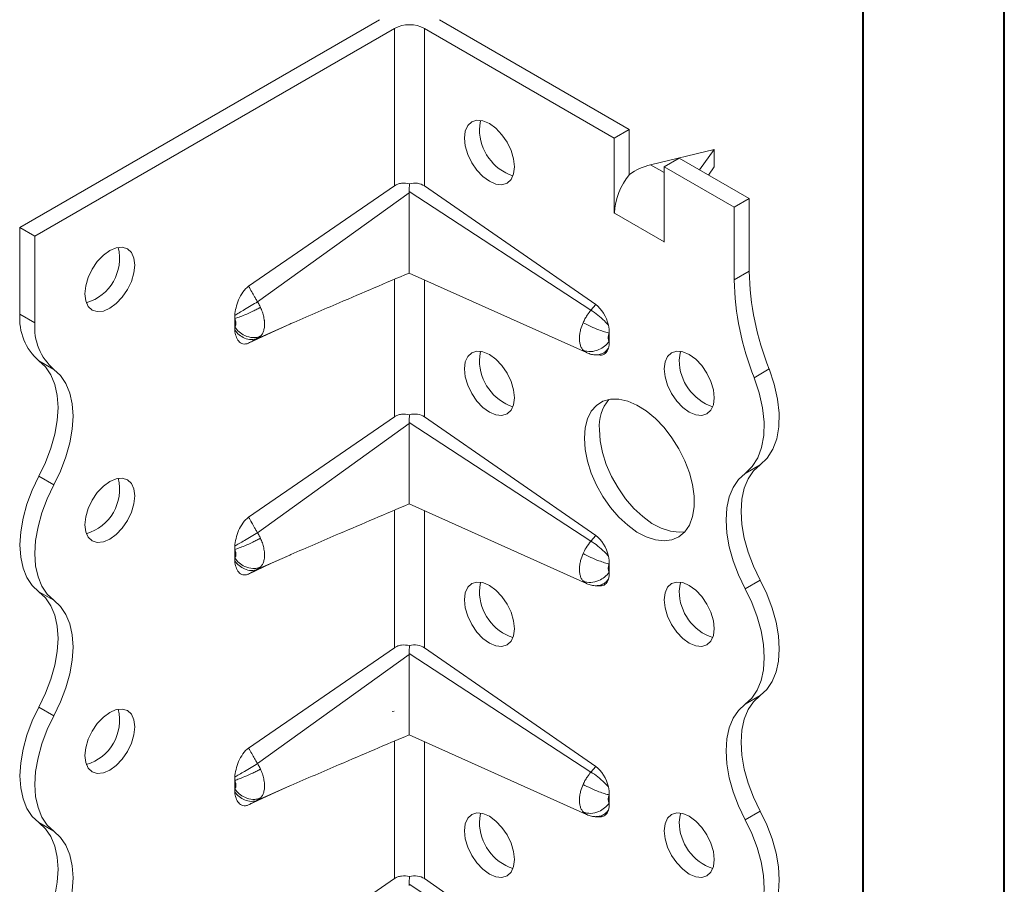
# Model space of a CAD drawing. Header units: millimetres. Extents: x 0 to 210, y 0 to 297.
# Tile 5 of 9: x 175 to 210, y 82 to 113. Entities that reach past the tile are written whole.
import ezdxf

# ---------------------------------------------------------------- set-up
doc = ezdxf.new("R2010")
doc.units = ezdxf.units.MM

msp = doc.modelspace()

# ---------------------------------------------------------------- linework, layer by layer
at = {"color": 7, "linetype": 'Continuous', "lineweight": 40}
for p, q in [((210.079, 0.215), (210.079, 297.215)), ((205.079, 5.215), (205.079, 292.215))]:
    msp.add_line(p, q, dxfattribs=at)
at = {"color": 7, "linetype": 'Continuous', "lineweight": 15}
for p, q in [((175.242, 105.593), (187.97, 112.941)), ((196.809, 109.063), (190.091, 112.941)), ((175.772, 105.287), (188.5, 112.635)), ((188.5, 107.065), (188.5, 112.635)), ((189.561, 112.635), (196.278, 108.757)), ((189.561, 112.635), (189.561, 107.062)), ((196.278, 108.757), (196.809, 109.063)), ((196.809, 109.063), (196.809, 107.464)), ((196.278, 106.099), (196.278, 108.757)), ((197.562, 107.811), (199.814, 108.349)), ((198.576, 108.043), (198.046, 107.736)), ((198.576, 108.043), (201.051, 106.614)), ((199.814, 108.349), (199.297, 107.627)), ((199.814, 107.736), (199.814, 108.349)), ((198.046, 107.532), (197.562, 107.811)), ((198.046, 107.736), (198.046, 105.079)), ((200.521, 106.308), (198.046, 107.736)), ((199.607, 107.448), (199.814, 107.736)), ((183.337, 103.515), (188.5, 107.065)), ((189.561, 107.062), (195.618, 102.866)), ((189.016, 106.822), (183.651, 102.964)), ((195.451, 102.667), (189.017, 106.862)), ((200.521, 106.308), (201.051, 106.614)), ((200.521, 103.746), (200.521, 106.308)), ((201.051, 106.614), (201.051, 104.052)), ((196.282, 106.101), (196.278, 106.099)), ((196.282, 106.097), (196.278, 106.099)), ((196.282, 106.097), (196.282, 106.101)), ((198.042, 105.085), (196.282, 106.101)), ((175.242, 105.593), (175.772, 105.287)), ((175.242, 102.531), (175.242, 105.593)), ((175.772, 105.287), (175.772, 102.225)), ((198.042, 105.085), (198.046, 105.187)), ((198.042, 105.081), (198.042, 105.085)), ((198.042, 105.081), (198.046, 105.083)), ((198.046, 105.079), (198.042, 105.081)), ((189.014, 103.983), (195.292, 101.167)), ((200.521, 103.746), (201.051, 104.052)), ((188.5, 98.899), (188.5, 103.763)), ((189.561, 103.737), (189.561, 98.897)), ((195.618, 102.866), (195.451, 102.667)), ((175.772, 102.225), (175.242, 102.531)), ((182.843, 102.075), (182.843, 102.374)), ((183.651, 101.673), (184.789, 102.174)), ((184.148, 101.883), (184.789, 102.174)), ((184.789, 102.174), (184.83, 102.192)), ((184.148, 101.883), (183.337, 101.505)), ((196.101, 101.86), (196.101, 101.569)), ((195.173, 101.258), (195.29, 101.17)), ((195.605, 101.088), (195.773, 101.081)), ((176.447, 100.574), (175.917, 100.88)), ((201.228, 100.282), (201.758, 100.589)), ((183.337, 95.349), (188.5, 98.899)), ((189.016, 98.657), (183.651, 94.798)), ((195.451, 94.502), (189.017, 98.697)), ((189.561, 98.897), (195.618, 94.701)), ((200.906, 96.899), (201.437, 97.205)), ((176.447, 96.491), (175.917, 96.797)), ((188.5, 90.734), (188.5, 95.598)), ((189.014, 95.817), (195.292, 93.001)), ((189.561, 95.572), (189.561, 90.731)), ((195.618, 94.701), (195.451, 94.502)), ((182.843, 93.909), (182.843, 94.209)), ((183.651, 93.508), (184.789, 94.008)), ((184.148, 93.718), (184.789, 94.008)), ((184.789, 94.008), (184.829, 94.026)), ((184.148, 93.718), (183.337, 93.339)), ((196.101, 93.695), (196.101, 93.403)), ((195.173, 93.092), (195.29, 93.004)), ((200.906, 92.816), (201.437, 93.123)), ((176.447, 92.408), (175.917, 92.714)), ((195.605, 92.922), (195.773, 92.916)), ((183.337, 87.184), (188.5, 90.734)), ((189.561, 90.731), (195.618, 86.535)), ((189.016, 90.492), (183.651, 86.633)), ((195.451, 86.336), (189.017, 90.531)), ((200.906, 88.734), (201.437, 89.04)), ((176.447, 88.326), (175.917, 88.632)), ((188.486, 88.486), (188.419, 88.476)), ((189.014, 87.652), (195.292, 84.836)), ((188.5, 82.569), (188.5, 87.432)), ((189.561, 87.407), (189.561, 82.566)), ((195.618, 86.535), (195.451, 86.336)), ((182.843, 85.744), (182.843, 86.043)), ((183.651, 85.343), (184.789, 85.843)), ((184.148, 85.552), (184.789, 85.843)), ((184.789, 85.843), (184.829, 85.861)), ((184.148, 85.552), (183.337, 85.174)), ((196.101, 85.529), (196.101, 85.238)), ((195.173, 84.927), (195.29, 84.839)), ((195.605, 84.757), (195.773, 84.75)), ((200.906, 84.651), (201.437, 84.957)), ((176.447, 84.243), (175.917, 84.549)), ((183.337, 79.019), (188.5, 82.569)), ((195.451, 78.171), (189.017, 82.366)), ((189.561, 82.566), (195.618, 78.37))]:
    msp.add_line(p, q, dxfattribs=at)
at = {"color": 7, "linetype": 'Continuous', "lineweight": 15, "flags": 128}
for points in [[(190.975, 108.756), (191.005, 109.003), (191.093, 109.198), (191.234, 109.329), (191.417, 109.385), (191.63, 109.364), (191.859, 109.267), (192.088, 109.1), (192.301, 108.875), (192.484, 108.607), (192.624, 108.315), (192.713, 108.018), (192.743, 107.736), (192.713, 107.489), (192.624, 107.294), (192.484, 107.164), (192.301, 107.107), (192.088, 107.128), (191.859, 107.226), (191.63, 107.392), (191.417, 107.617), (191.234, 107.885), (191.093, 108.178), (191.005, 108.475), (190.975, 108.756)], [(191.558, 109.38), (191.535, 109.309), (191.505, 109.063)], [(177.54, 103.246), (177.57, 103.527), (177.658, 103.824), (177.799, 104.117), (177.982, 104.385), (178.195, 104.61), (178.424, 104.777), (178.652, 104.874), (178.866, 104.895), (179.049, 104.839), (179.189, 104.708), (179.277, 104.513), (179.308, 104.266), (179.277, 103.985), (179.189, 103.688), (179.049, 103.395), (178.866, 103.127), (178.652, 102.902), (178.424, 102.735), (178.195, 102.638), (177.982, 102.617), (177.799, 102.673), (177.658, 102.804), (177.57, 102.999), (177.54, 103.246)], [(190.975, 100.591), (191.005, 100.838), (191.093, 101.033), (191.234, 101.163), (191.417, 101.22), (191.63, 101.199), (191.859, 101.101), (192.088, 100.935), (192.301, 100.71), (192.484, 100.442), (192.624, 100.149), (192.713, 99.852), (192.743, 99.571), (192.713, 99.324), (192.624, 99.129), (192.484, 98.998), (192.301, 98.942), (192.088, 98.963), (191.859, 99.06), (191.63, 99.227), (191.417, 99.452), (191.234, 99.72), (191.093, 100.012), (191.005, 100.31), (190.975, 100.591)], [(191.558, 101.214), (191.535, 101.144), (191.505, 100.897)], [(198.046, 100.592), (198.076, 100.839), (198.164, 101.034), (198.305, 101.164), (198.488, 101.221), (198.701, 101.199), (198.93, 101.102), (199.159, 100.935), (199.372, 100.71), (199.555, 100.442), (199.695, 100.15), (199.784, 99.853), (199.814, 99.571), (199.784, 99.324), (199.695, 99.129), (199.555, 98.999), (199.372, 98.942), (199.159, 98.964), (198.93, 99.061), (198.701, 99.228), (198.488, 99.453), (198.305, 99.721), (198.164, 100.013), (198.076, 100.31), (198.046, 100.592)], [(198.629, 101.215), (198.606, 101.145), (198.576, 100.898)], [(175.917, 96.797), (176.153, 97.287), (176.342, 97.786), (176.48, 98.282), (176.564, 98.767), (176.592, 99.228), (176.564, 99.657), (176.48, 100.045), (176.342, 100.382), (176.153, 100.662), (175.917, 100.88)], [(176.447, 100.574), (176.683, 100.356), (176.872, 100.076), (177.01, 99.739), (177.094, 99.351), (177.123, 98.922), (177.094, 98.461), (177.01, 97.976), (176.872, 97.479), (176.683, 96.981), (176.447, 96.491)], [(201.758, 100.589), (201.936, 100.053), (202.054, 99.527), (202.108, 99.021), (202.098, 98.548), (202.023, 98.121), (201.885, 97.748), (201.688, 97.441), (201.437, 97.205)], [(200.906, 96.899), (201.158, 97.135), (201.355, 97.442), (201.492, 97.814), (201.567, 98.242), (201.578, 98.714), (201.524, 99.22), (201.406, 99.747), (201.228, 100.282)], [(195.218, 98.142), (195.245, 98.505), (195.329, 98.826), (195.464, 99.094), (195.649, 99.303), (195.877, 99.447), (196.143, 99.52), (196.437, 99.521), (196.752, 99.451), (197.08, 99.31), (197.409, 99.104), (197.731, 98.838), (198.037, 98.519), (198.318, 98.157), (198.566, 97.763), (198.773, 97.347), (198.934, 96.921), (199.044, 96.499), (199.1, 96.091), (199.1, 95.71), (199.044, 95.367), (198.934, 95.071), (198.773, 94.832), (198.566, 94.655), (198.318, 94.546), (198.037, 94.509), (197.731, 94.544), (197.409, 94.649), (197.08, 94.823), (196.752, 95.061), (196.437, 95.354), (196.143, 95.696), (195.877, 96.075), (195.649, 96.482), (195.464, 96.904), (195.329, 97.33), (195.245, 97.746), (195.218, 98.142)], [(195.748, 98.448), (195.776, 98.052), (195.859, 97.636), (195.995, 97.21), (196.179, 96.788), (196.408, 96.381), (196.673, 96.002), (196.967, 95.66), (197.283, 95.367), (197.61, 95.13), (197.939, 94.956), (198.262, 94.85), (198.568, 94.815), (198.776, 94.835)], [(200.906, 92.816), (200.67, 93.306), (200.481, 93.805), (200.343, 94.302), (200.259, 94.786), (200.231, 95.248), (200.259, 95.677), (200.343, 96.064), (200.481, 96.401), (200.67, 96.682), (200.906, 96.899)], [(201.437, 97.205), (201.201, 96.988), (201.011, 96.708), (200.874, 96.37), (200.79, 95.983), (200.761, 95.554), (200.79, 95.092), (200.874, 94.608), (201.011, 94.111), (201.201, 93.613), (201.437, 93.123)], [(175.917, 92.714), (175.681, 92.932), (175.492, 93.212), (175.354, 93.55), (175.27, 93.937), (175.242, 94.366), (175.27, 94.828), (175.354, 95.312), (175.492, 95.809), (175.681, 96.307), (175.917, 96.797)], [(177.54, 95.08), (177.57, 95.362), (177.658, 95.659), (177.799, 95.951), (177.982, 96.219), (178.195, 96.444), (178.424, 96.611), (178.652, 96.709), (178.866, 96.73), (179.049, 96.673), (179.189, 96.543), (179.277, 96.348), (179.308, 96.101), (179.277, 95.819), (179.189, 95.522), (179.049, 95.23), (178.866, 94.962), (178.652, 94.737), (178.424, 94.57), (178.195, 94.473), (177.982, 94.452), (177.799, 94.508), (177.658, 94.638), (177.57, 94.834), (177.54, 95.08)], [(176.447, 96.491), (176.211, 96.001), (176.022, 95.502), (175.884, 95.006), (175.8, 94.521), (175.772, 94.06), (175.8, 93.631), (175.884, 93.243), (176.022, 92.906), (176.211, 92.626), (176.447, 92.408)], [(190.975, 92.426), (191.005, 92.672), (191.093, 92.868), (191.234, 92.998), (191.417, 93.054), (191.63, 93.033), (191.859, 92.936), (192.088, 92.769), (192.301, 92.544), (192.484, 92.276), (192.624, 91.984), (192.713, 91.687), (192.743, 91.405), (192.713, 91.158), (192.624, 90.963), (192.484, 90.833), (192.301, 90.776), (192.088, 90.797), (191.859, 90.895), (191.63, 91.062), (191.417, 91.287), (191.234, 91.554), (191.093, 91.847), (191.005, 92.144), (190.975, 92.426)], [(191.558, 93.049), (191.535, 92.979), (191.505, 92.732)], [(198.046, 92.426), (198.076, 92.673), (198.164, 92.868), (198.305, 92.999), (198.488, 93.055), (198.701, 93.034), (198.93, 92.937), (199.159, 92.77), (199.372, 92.545), (199.555, 92.277), (199.695, 91.985), (199.784, 91.687), (199.814, 91.406), (199.784, 91.159), (199.695, 90.964), (199.555, 90.834), (199.372, 90.777), (199.159, 90.798), (198.93, 90.895), (198.701, 91.062), (198.488, 91.287), (198.305, 91.555), (198.164, 91.848), (198.076, 92.145), (198.046, 92.426)], [(198.629, 93.049), (198.606, 92.979), (198.576, 92.732)], [(201.437, 93.123), (201.673, 92.633), (201.862, 92.134), (202, 91.637), (202.084, 91.153), (202.112, 90.691), (202.084, 90.262), (202, 89.875), (201.862, 89.538), (201.673, 89.257), (201.437, 89.04)], [(175.917, 88.632), (176.153, 89.122), (176.342, 89.62), (176.48, 90.117), (176.564, 90.601), (176.592, 91.063), (176.564, 91.492), (176.48, 91.879), (176.342, 92.217), (176.153, 92.497), (175.917, 92.714)], [(200.906, 88.734), (201.142, 88.951), (201.331, 89.231), (201.469, 89.569), (201.553, 89.956), (201.581, 90.385), (201.553, 90.847), (201.469, 91.331), (201.331, 91.828), (201.142, 92.327), (200.906, 92.816)], [(176.447, 92.408), (176.683, 92.191), (176.872, 91.911), (177.01, 91.573), (177.094, 91.186), (177.123, 90.757), (177.094, 90.295), (177.01, 89.811), (176.872, 89.314), (176.683, 88.815), (176.447, 88.326)], [(201.437, 89.04), (201.201, 88.823), (201.011, 88.542), (200.874, 88.205), (200.79, 87.817), (200.761, 87.388), (200.79, 86.927), (200.874, 86.442), (201.011, 85.946), (201.201, 85.447), (201.437, 84.957)], [(175.917, 84.549), (175.681, 84.766), (175.492, 85.047), (175.354, 85.384), (175.27, 85.772), (175.242, 86.201), (175.27, 86.662), (175.354, 87.146), (175.492, 87.643), (175.681, 88.142), (175.917, 88.632)], [(177.54, 86.915), (177.57, 87.196), (177.658, 87.494), (177.799, 87.786), (177.982, 88.054), (178.195, 88.279), (178.424, 88.446), (178.652, 88.543), (178.866, 88.564), (179.049, 88.508), (179.189, 88.377), (179.277, 88.182), (179.308, 87.935), (179.277, 87.654), (179.189, 87.357), (179.049, 87.064), (178.866, 86.796), (178.652, 86.571), (178.424, 86.404), (178.195, 86.307), (177.982, 86.286), (177.799, 86.343), (177.658, 86.473), (177.57, 86.668), (177.54, 86.915)], [(200.906, 84.651), (200.67, 85.141), (200.481, 85.64), (200.343, 86.136), (200.259, 86.621), (200.231, 87.082), (200.259, 87.511), (200.343, 87.899), (200.481, 88.236), (200.67, 88.516), (200.906, 88.734)], [(176.447, 88.326), (176.211, 87.836), (176.022, 87.337), (175.884, 86.84), (175.8, 86.356), (175.772, 85.894), (175.8, 85.465), (175.884, 85.078), (176.022, 84.741), (176.211, 84.46), (176.447, 84.243)], [(190.975, 84.26), (191.005, 84.507), (191.093, 84.702), (191.234, 84.833), (191.417, 84.889), (191.63, 84.868), (191.859, 84.771), (192.088, 84.604), (192.301, 84.379), (192.484, 84.111), (192.624, 83.818), (192.713, 83.521), (192.743, 83.24), (192.713, 82.993), (192.624, 82.798), (192.484, 82.667), (192.301, 82.611), (192.088, 82.632), (191.859, 82.729), (191.63, 82.896), (191.417, 83.121), (191.234, 83.389), (191.093, 83.682), (191.005, 83.979), (190.975, 84.26)], [(191.558, 84.883), (191.535, 84.813), (191.505, 84.566)], [(198.046, 84.261), (198.076, 84.508), (198.164, 84.703), (198.305, 84.833), (198.488, 84.89), (198.701, 84.869), (198.93, 84.771), (199.159, 84.604), (199.372, 84.379), (199.555, 84.112), (199.695, 83.819), (199.784, 83.522), (199.814, 83.24), (199.784, 82.994), (199.695, 82.798), (199.555, 82.668), (199.372, 82.612), (199.159, 82.633), (198.93, 82.73), (198.701, 82.897), (198.488, 83.122), (198.305, 83.39), (198.164, 83.682), (198.076, 83.979), (198.046, 84.261)], [(198.629, 84.884), (198.606, 84.814), (198.576, 84.567)], [(201.437, 84.957), (201.673, 84.467), (201.862, 83.969), (202, 83.472), (202.084, 82.988), (202.112, 82.526), (202.084, 82.097), (202, 81.71), (201.862, 81.372), (201.673, 81.092), (201.437, 80.875)], [(175.917, 80.466), (176.153, 80.956), (176.342, 81.455), (176.48, 81.952), (176.564, 82.436), (176.592, 82.897), (176.564, 83.326), (176.48, 83.714), (176.342, 84.051), (176.153, 84.332), (175.917, 84.549)], [(200.906, 80.568), (201.142, 80.786), (201.331, 81.066), (201.469, 81.404), (201.553, 81.791), (201.581, 82.22), (201.553, 82.681), (201.469, 83.166), (201.331, 83.663), (201.142, 84.161), (200.906, 84.651)], [(176.447, 84.243), (176.683, 84.026), (176.872, 83.745), (177.01, 83.408), (177.094, 83.02), (177.123, 82.591), (177.094, 82.13), (177.01, 81.645), (176.872, 81.149), (176.683, 80.65), (176.447, 80.16)]]:
    msp.add_lwpolyline(points, dxfattribs=at)
at = {"color": 7, "linetype": 'Continuous', "lineweight": 15}
for centre, radius, start, end in [((189.03, 111.611), 1.153, 62.6097, 117.3903), ((193.242, 109.066), 1.737, 180.0957, 251.4679), ((198.582, 105.995), 2.302, 140.2279, 177.3607), ((177.125, 104.506), 1.645, 286.5073, 13.4981), ((210.808, 104.24), 9.758, 181.104, 201.9744), ((210.277, 103.934), 9.758, 181.104, 201.9744), ((177.195, 102.366), 1.96, 175.1648, 229.309), ((177.725, 102.06), 1.96, 175.1648, 229.309), ((193.242, 100.9), 1.737, 180.0957, 251.4679), ((200.313, 100.901), 1.737, 180.0957, 251.4679), ((197.307, 98.545), 1.562, 141.8665, 183.5594), ((177.125, 96.34), 1.645, 286.5073, 13.4981), ((193.242, 92.735), 1.737, 180.0957, 251.4679), ((200.313, 92.735), 1.737, 180.0957, 251.4679), ((177.125, 88.175), 1.645, 286.5073, 13.4981), ((193.242, 84.569), 1.737, 180.0957, 251.4679), ((200.313, 84.57), 1.737, 180.0957, 251.4679)]:
    msp.add_arc(centre, radius, start, end, dxfattribs=at)
for centre, major_axis, ratio, start_param, end_param in [((197.562, 106.586), (1.387, 0.799), 0.717482, 1.179006, 1.702605), ((189.03, 106.429), (0.615, 0.559), 0.768356, 0.176102, 0.965136), ((195.571, 102.201), (-0.326, 0.736), 0.568519, 4.384611, 5.532817), ((195.571, 101.839), (-0.326, 0.736), 0.568519, 2.869716, 3.715446), ((189.03, 98.264), (0.615, 0.559), 0.768356, 0.176102, 0.965136), ((195.571, 94.036), (-0.326, 0.736), 0.568519, 4.384611, 5.532817), ((195.571, 93.674), (-0.326, 0.736), 0.568519, 2.869716, 3.715446), ((189.03, 90.098), (0.615, 0.559), 0.768356, 0.176102, 0.965136), ((195.571, 85.871), (-0.326, 0.736), 0.568519, 4.384611, 5.532817), ((195.571, 85.509), (-0.326, 0.736), 0.568519, 2.869716, 3.715446), ((189.03, 81.933), (0.615, 0.559), 0.768356, 0.176102, 0.965136)]:
    msp.add_ellipse(centre, major_axis=major_axis, ratio=ratio, start_param=start_param, end_param=end_param, dxfattribs=at)
for points, knots in [([(188.5, 107.065), (188.535, 107.089), (188.573, 107.108), (188.655, 107.139), (188.7, 107.149), (188.835, 107.167), (188.932, 107.16), (189.028, 107.136)], [0, 0, 0, 0, 0.25, 0.25, 0.5, 0.5, 1, 1, 1, 1]), ([(189.016, 106.822), (189.015, 106.753), (189.014, 106.616), (189.014, 106.399), (189.015, 106.174), (189.015, 105.939), (189.016, 105.733), (189.017, 105.561), (189.017, 105.425), (189.018, 105.288), (189.018, 105.154), (189.018, 105.022), (189.019, 104.895), (189.019, 104.771), (189.019, 104.658), (189.019, 104.558), (189.019, 104.468), (189.019, 104.385), (189.018, 104.31), (189.018, 104.222), (189.017, 104.15), (189.017, 104.086), (189.016, 104.041), (189.016, 104.007), (189.015, 103.987), (189.015, 103.985), (189.015, 103.984)], [0, 0, 0, 0, 0.059413, 0.118559, 0.1781, 0.239155, 0.300885, 0.334934, 0.369153, 0.403974, 0.439032, 0.473094, 0.507431, 0.542701, 0.578318, 0.608814, 0.639535, 0.670943, 0.702576, 0.732928, 0.794418, 0.825573, 0.871772, 0.918335, 0.965883, 1, 1, 1, 1]), ([(184.83, 102.192), (185.401, 102.438), (186.786, 103.037), (188.19, 103.632), (189.015, 103.982)], [0, 0, 0, 0, 0.412253, 1, 1, 1, 1]), ([(182.847, 102.486), (182.854, 102.574), (182.868, 102.664), (182.913, 102.849), (182.943, 102.945), (183.024, 103.132), (183.074, 103.224), (183.194, 103.39), (183.263, 103.464), (183.337, 103.515)], [0, 0, 0, 0, 0.25, 0.25, 0.5, 0.5, 0.75, 0.75, 1, 1, 1, 1]), ([(183.651, 102.964), (183.637, 102.987), (183.624, 103.009), (183.59, 103.069), (183.57, 103.106), (183.515, 103.202), (183.482, 103.26), (183.411, 103.384), (183.374, 103.45), (183.337, 103.515)], [-0.126791, -0.126791, -0.126791, -0.126791, -0.1109421, -0.1109421, -0.0855839, -0.0855839, -0.0450108, -0.0450108, 0, 0, 0, 0]), ([(182.847, 102.486), (182.936, 102.541), (183.201, 102.701), (183.512, 102.883), (183.651, 102.964)], [0, 0, 0, 0, 0.4184242, 0.9184242, 0.9184242, 0.9184242, 0.9184242]), ([(183.754, 102.77), (183.745, 102.788), (183.726, 102.828), (183.692, 102.893), (183.665, 102.939), (183.651, 102.964)], [0, 0, 0, 0, 0.279895, 0.608705, 1, 1, 1, 1]), ([(182.843, 102.374), (182.888, 102.387), (182.997, 102.422), (183.22, 102.509), (183.417, 102.598), (183.559, 102.667), (183.627, 102.702), (183.682, 102.73), (183.718, 102.75), (183.739, 102.762), (183.749, 102.767), (183.754, 102.77)], [0, 0, 0, 0, 0.214286, 0.428571, 0.714286, 0.785714, 0.857143, 0.928571, 0.964286, 0.982143, 1, 1, 1, 1]), ([(182.847, 102.486), (182.846, 102.467), (182.845, 102.448), (182.844, 102.43), (182.844, 102.42), (182.843, 102.411), (182.843, 102.402), (182.843, 102.393), (182.843, 102.383), (182.843, 102.374)], [0, 0, 0, 0, 0.00013404, 0.00013404, 0.00013404, 0.0002011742, 0.0002011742, 0.0002011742, 0.000268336, 0.000268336, 0.000268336, 0.000268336]), ([(183.754, 101.748), (183.779, 101.772), (183.825, 101.832), (183.867, 101.931), (183.888, 102.021), (183.901, 102.12), (183.901, 102.215), (183.893, 102.299), (183.886, 102.355), (183.867, 102.457), (183.825, 102.605), (183.779, 102.717), (183.754, 102.77)], [-0.09692135, -0.09692135, -0.09692135, -0.09692135, -0.08573721, -0.07455307, -0.068961, -0.06336893, -0.05218479, -0.04938876, -0.04659272, -0.04100065, -0.02981651, -0.01863237, -0.01863237, -0.01863237, -0.01863237]), ([(195.451, 102.667), (195.404, 102.612), (195.329, 102.513), (195.238, 102.363), (195.193, 102.273), (195.173, 102.227)], [-0.03148795, -0.03148795, -0.03148795, -0.03148795, -0.01804886, -0.00902443, 0.00000001, 0.00000001, 0.00000001, 0.00000001]), ([(196.072, 102.14), (196.031, 102.188), (195.917, 102.308), (195.696, 102.501), (195.529, 102.619), (195.451, 102.667)], [0, 0, 0, 0, 0.2029079, 0.4886222, 0.7743365, 0.7743365, 0.7743365, 0.7743365]), ([(182.843, 102.374), (182.851, 102.357), (182.865, 102.324), (182.877, 102.28), (182.882, 102.251), (182.885, 102.235), (182.887, 102.211), (182.887, 102.184), (182.883, 102.156), (182.877, 102.129), (182.865, 102.101), (182.851, 102.083), (182.843, 102.075)], [-0.09692135, -0.09692135, -0.09692135, -0.09692135, -0.08573721, -0.07455307, -0.068961, -0.06616497, -0.06336893, -0.05218479, -0.04659272, -0.04100065, -0.02981651, -0.01863237, -0.01863237, -0.01863237, -0.01863237]), ([(195.173, 102.227), (195.138, 102.147), (195.098, 102.036), (195.067, 101.901), (195.054, 101.822), (195.043, 101.719), (195.043, 101.595), (195.064, 101.463), (195.107, 101.347), (195.149, 101.285), (195.173, 101.258)], [-0.10675045, -0.10675045, -0.10675045, -0.10675045, -0.09062369, -0.0852481, -0.07987251, -0.07449692, -0.06374574, -0.05299456, -0.04224338, -0.03149221, -0.03149221, -0.03149221, -0.03149221]), ([(195.173, 102.227), (195.253, 102.183), (195.438, 102.091), (195.713, 101.976), (195.942, 101.898), (196.054, 101.869), (196.101, 101.86)], [0, 0, 0, 0, 0.285714, 0.571429, 0.785714, 1, 1, 1, 1]), ([(182.843, 102.075), (182.843, 102.066), (182.843, 102.057), (182.843, 102.048), (182.844, 102.034), (182.844, 102.021), (182.845, 102.007), (182.845, 101.994), (182.846, 101.981), (182.847, 101.968)], [0, 0, 0, 0, 0.0000670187, 0.0000670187, 0.0000670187, 0.0001676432, 0.0001676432, 0.0001676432, 0.00026839, 0.00026839, 0.00026839, 0.00026839]), ([(183.754, 101.748), (183.749, 101.745), (183.739, 101.741), (183.718, 101.733), (183.682, 101.721), (183.627, 101.707), (183.559, 101.699), (183.417, 101.698), (183.22, 101.748), (182.997, 101.891), (182.888, 102.01), (182.843, 102.075)], [0, 0, 0, 0, 0.017857, 0.035714, 0.071429, 0.142857, 0.214286, 0.285714, 0.571429, 0.785714, 1, 1, 1, 1]), ([(183.337, 101.505), (183.3, 101.487), (183.265, 101.477), (183.197, 101.469), (183.165, 101.471), (183.105, 101.485), (183.077, 101.497), (183.027, 101.529), (183.004, 101.549), (182.944, 101.619), (182.913, 101.679), (182.868, 101.812), (182.854, 101.887), (182.847, 101.968)], [0, 0, 0, 0, 0.125, 0.125, 0.25, 0.25, 0.375, 0.375, 0.5, 0.5, 0.75, 0.75, 1, 1, 1, 1]), ([(183.651, 101.673), (183.512, 101.612), (183.201, 101.619), (182.936, 101.841), (182.847, 101.968)], [0, 0, 0, 0, 0.5, 0.9184242, 0.9184242, 0.9184242, 0.9184242]), ([(183.651, 101.673), (183.657, 101.677), (183.671, 101.685), (183.696, 101.7), (183.725, 101.721), (183.744, 101.739), (183.754, 101.748)], [0, 0, 0, 0, 0.165452, 0.391324, 0.695779, 1, 1, 1, 1]), ([(196.101, 101.569), (196.094, 101.577), (196.082, 101.595), (196.069, 101.63), (196.063, 101.67), (196.063, 101.707), (196.066, 101.738), (196.07, 101.762), (196.079, 101.802), (196.091, 101.836), (196.101, 101.86)], [-0.10675045, -0.10675045, -0.10675045, -0.10675045, -0.09599928, -0.0852481, -0.07449692, -0.06374574, -0.05837015, -0.05299456, -0.04761897, -0.03149221, -0.03149221, -0.03149221, -0.03149221]), ([(183.337, 101.505), (183.374, 101.525), (183.411, 101.545), (183.482, 101.582), (183.515, 101.6), (183.57, 101.63), (183.59, 101.641), (183.624, 101.659), (183.637, 101.666), (183.651, 101.673)], [-0.126791, -0.126791, -0.126791, -0.126791, -0.0817802, -0.0817802, -0.0412071, -0.0412071, -0.0158489, -0.0158489, 0, 0, 0, 0]), ([(195.173, 101.258), (195.253, 101.221), (195.438, 101.186), (195.713, 101.25), (195.942, 101.389), (196.054, 101.505), (196.101, 101.569)], [0, 0, 0, 0, 0.285714, 0.571429, 0.785714, 1, 1, 1, 1]), ([(195.301, 101.162), (195.356, 101.141), (195.464, 101.099), (195.581, 101.091), (195.639, 101.087)], [0, 0, 0, 0, 0.504229, 1, 1, 1, 1]), ([(195.638, 101.09), (195.687, 101.093), (195.791, 101.099), (195.944, 101.179), (196.029, 101.275), (196.072, 101.322)], [0, 0, 0, 0, 0.300932, 0.650466, 1, 1, 1, 1]), ([(188.5, 98.899), (188.535, 98.924), (188.573, 98.943), (188.655, 98.973), (188.7, 98.984), (188.835, 99.001), (188.932, 98.994), (189.028, 98.97)], [0, 0, 0, 0, 0.25, 0.25, 0.5, 0.5, 1, 1, 1, 1]), ([(189.016, 98.657), (189.015, 98.588), (189.014, 98.45), (189.014, 98.234), (189.015, 98.008), (189.016, 97.774), (189.016, 97.567), (189.017, 97.396), (189.017, 97.259), (189.018, 97.123), (189.018, 96.988), (189.019, 96.857), (189.019, 96.729), (189.019, 96.605), (189.019, 96.493), (189.019, 96.392), (189.019, 96.303), (189.019, 96.219), (189.018, 96.12), (189.018, 96.017), (189.017, 95.932), (189.016, 95.876), (189.016, 95.841), (189.015, 95.822), (189.015, 95.819), (189.015, 95.818)], [0, 0, 0, 0, 0.059414, 0.118577, 0.178135, 0.239208, 0.300958, 0.335004, 0.369221, 0.40404, 0.439096, 0.473155, 0.507491, 0.542758, 0.578371, 0.608873, 0.6396, 0.671015, 0.702655, 0.763489, 0.825617, 0.871817, 0.918382, 0.96593, 1, 1, 1, 1]), ([(184.829, 94.026), (185.401, 94.273), (186.786, 94.871), (188.19, 95.467), (189.015, 95.817)], [0, 0, 0, 0, 0.412356, 1, 1, 1, 1]), ([(182.847, 94.321), (182.854, 94.409), (182.868, 94.499), (182.913, 94.684), (182.943, 94.78), (183.024, 94.966), (183.074, 95.059), (183.194, 95.225), (183.263, 95.299), (183.337, 95.349)], [0, 0, 0, 0, 0.25, 0.25, 0.5, 0.5, 0.75, 0.75, 1, 1, 1, 1]), ([(183.651, 94.798), (183.637, 94.821), (183.624, 94.844), (183.59, 94.904), (183.57, 94.941), (183.515, 95.036), (183.482, 95.095), (183.411, 95.219), (183.374, 95.284), (183.337, 95.349)], [-0.126791, -0.126791, -0.126791, -0.126791, -0.1109421, -0.1109421, -0.0855839, -0.0855839, -0.0450108, -0.0450108, 0, 0, 0, 0]), ([(182.847, 94.321), (182.936, 94.375), (183.201, 94.535), (183.512, 94.718), (183.651, 94.798)], [0, 0, 0, 0, 0.4184242, 0.9184242, 0.9184242, 0.9184242, 0.9184242]), ([(183.754, 94.605), (183.745, 94.623), (183.726, 94.663), (183.692, 94.728), (183.665, 94.773), (183.651, 94.798)], [0, 0, 0, 0, 0.279334, 0.608707, 1, 1, 1, 1]), ([(182.843, 94.209), (182.888, 94.221), (182.997, 94.256), (183.22, 94.344), (183.417, 94.432), (183.559, 94.501), (183.627, 94.536), (183.682, 94.565), (183.718, 94.585), (183.739, 94.596), (183.749, 94.602), (183.754, 94.605)], [0, 0, 0, 0, 0.214286, 0.428571, 0.714286, 0.785714, 0.857143, 0.928571, 0.964286, 0.982143, 1, 1, 1, 1]), ([(183.754, 93.582), (183.779, 93.607), (183.825, 93.666), (183.867, 93.765), (183.888, 93.856), (183.901, 93.955), (183.901, 94.049), (183.893, 94.133), (183.886, 94.19), (183.867, 94.292), (183.825, 94.44), (183.779, 94.552), (183.754, 94.605)], [-0.09692135, -0.09692135, -0.09692135, -0.09692135, -0.08573721, -0.07455307, -0.068961, -0.06336893, -0.05218479, -0.04938876, -0.04659272, -0.04100065, -0.02981651, -0.01863237, -0.01863237, -0.01863237, -0.01863237]), ([(195.451, 94.502), (195.388, 94.428), (195.285, 94.286), (195.203, 94.13), (195.173, 94.062)], [-0.03148795, -0.03148795, -0.03148795, -0.03148795, -0.01353664, 0.00000001, 0.00000001, 0.00000001, 0.00000001]), ([(196.072, 93.975), (196.031, 94.022), (195.917, 94.143), (195.696, 94.335), (195.529, 94.454), (195.451, 94.502)], [0, 0, 0, 0, 0.202908, 0.4886222, 0.7743365, 0.7743365, 0.7743365, 0.7743365]), ([(182.847, 94.321), (182.846, 94.302), (182.845, 94.283), (182.844, 94.264), (182.844, 94.255), (182.843, 94.246), (182.843, 94.236), (182.843, 94.227), (182.843, 94.218), (182.843, 94.209)], [0, 0, 0, 0, 0.00013404, 0.00013404, 0.00013404, 0.0002011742, 0.0002011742, 0.0002011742, 0.000268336, 0.000268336, 0.000268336, 0.000268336]), ([(182.843, 94.209), (182.851, 94.192), (182.865, 94.158), (182.877, 94.115), (182.882, 94.086), (182.885, 94.07), (182.887, 94.046), (182.887, 94.018), (182.883, 93.99), (182.877, 93.964), (182.865, 93.935), (182.851, 93.917), (182.843, 93.909)], [-0.09692135, -0.09692135, -0.09692135, -0.09692135, -0.08573721, -0.07455307, -0.068961, -0.06616497, -0.06336893, -0.05218479, -0.04659272, -0.04100065, -0.02981651, -0.01863237, -0.01863237, -0.01863237, -0.01863237]), ([(182.843, 93.909), (182.843, 93.9), (182.843, 93.891), (182.843, 93.882), (182.844, 93.869), (182.844, 93.855), (182.845, 93.842), (182.845, 93.828), (182.846, 93.815), (182.847, 93.802)], [0, 0, 0, 0, 0.0000670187, 0.0000670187, 0.0000670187, 0.0001676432, 0.0001676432, 0.0001676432, 0.00026839, 0.00026839, 0.00026839, 0.00026839]), ([(183.754, 93.582), (183.749, 93.58), (183.739, 93.576), (183.718, 93.568), (183.682, 93.555), (183.627, 93.542), (183.559, 93.534), (183.417, 93.532), (183.22, 93.582), (182.997, 93.726), (182.888, 93.845), (182.843, 93.909)], [0, 0, 0, 0, 0.017857, 0.035714, 0.071429, 0.142857, 0.214286, 0.285714, 0.571429, 0.785714, 1, 1, 1, 1]), ([(183.337, 93.339), (183.3, 93.322), (183.265, 93.312), (183.197, 93.304), (183.165, 93.305), (183.105, 93.319), (183.077, 93.331), (183.027, 93.363), (183.004, 93.383), (182.944, 93.453), (182.913, 93.514), (182.868, 93.647), (182.854, 93.722), (182.847, 93.802)], [0, 0, 0, 0, 0.125, 0.125, 0.25, 0.25, 0.375, 0.375, 0.5, 0.5, 0.75, 0.75, 1, 1, 1, 1]), ([(183.651, 93.508), (183.512, 93.446), (183.201, 93.453), (182.936, 93.676), (182.847, 93.802)], [0, 0, 0, 0, 0.5, 0.9184242, 0.9184242, 0.9184242, 0.9184242]), ([(195.173, 94.062), (195.138, 93.981), (195.098, 93.871), (195.067, 93.736), (195.054, 93.657), (195.043, 93.554), (195.043, 93.43), (195.064, 93.298), (195.107, 93.182), (195.149, 93.119), (195.173, 93.092)], [-0.10675045, -0.10675045, -0.10675045, -0.10675045, -0.09062369, -0.0852481, -0.07987251, -0.07449692, -0.06374574, -0.05299456, -0.04224338, -0.03149221, -0.03149221, -0.03149221, -0.03149221]), ([(195.173, 94.062), (195.253, 94.018), (195.438, 93.925), (195.713, 93.811), (195.942, 93.733), (196.054, 93.704), (196.101, 93.695)], [0, 0, 0, 0, 0.285714, 0.571429, 0.785714, 1, 1, 1, 1]), ([(183.337, 93.339), (183.374, 93.359), (183.411, 93.379), (183.482, 93.417), (183.515, 93.435), (183.57, 93.464), (183.59, 93.476), (183.624, 93.494), (183.637, 93.501), (183.651, 93.508)], [-0.126791, -0.126791, -0.126791, -0.126791, -0.0817802, -0.0817802, -0.0412071, -0.0412071, -0.0158489, -0.0158489, 0, 0, 0, 0]), ([(183.651, 93.508), (183.657, 93.511), (183.671, 93.519), (183.696, 93.535), (183.725, 93.555), (183.744, 93.573), (183.754, 93.582)], [0, 0, 0, 0, 0.165451, 0.391323, 0.695781, 1, 1, 1, 1]), ([(195.173, 93.092), (195.253, 93.055), (195.438, 93.02), (195.713, 93.084), (195.942, 93.224), (196.054, 93.34), (196.101, 93.403)], [0, 0, 0, 0, 0.285714, 0.571429, 0.785714, 1, 1, 1, 1]), ([(196.101, 93.403), (196.094, 93.411), (196.082, 93.43), (196.069, 93.465), (196.063, 93.504), (196.063, 93.541), (196.066, 93.573), (196.07, 93.596), (196.079, 93.637), (196.091, 93.67), (196.101, 93.695)], [-0.10675045, -0.10675045, -0.10675045, -0.10675045, -0.09599928, -0.0852481, -0.07449692, -0.06374574, -0.05837015, -0.05299456, -0.04761897, -0.03149221, -0.03149221, -0.03149221, -0.03149221]), ([(195.638, 92.925), (195.687, 92.927), (195.791, 92.933), (195.944, 93.013), (196.029, 93.109), (196.072, 93.157)], [0, 0, 0, 0, 0.301074, 0.650537, 1, 1, 1, 1]), ([(195.301, 92.997), (195.356, 92.976), (195.464, 92.934), (195.581, 92.925), (195.639, 92.921)], [0, 0, 0, 0, 0.504192, 1, 1, 1, 1]), ([(188.5, 90.734), (188.535, 90.758), (188.573, 90.778), (188.655, 90.808), (188.7, 90.819), (188.835, 90.836), (188.932, 90.829), (189.028, 90.805)], [0, 0, 0, 0, 0.25, 0.25, 0.5, 0.5, 1, 1, 1, 1]), ([(189.016, 90.492), (189.015, 90.423), (189.014, 90.285), (189.014, 90.068), (189.015, 89.843), (189.016, 89.608), (189.016, 89.402), (189.017, 89.23), (189.017, 89.094), (189.018, 88.957), (189.018, 88.823), (189.019, 88.691), (189.019, 88.564), (189.019, 88.44), (189.019, 88.327), (189.019, 88.227), (189.019, 88.137), (189.019, 88.054), (189.018, 87.955), (189.018, 87.851), (189.017, 87.766), (189.016, 87.71), (189.016, 87.676), (189.015, 87.656), (189.015, 87.654), (189.015, 87.653)], [0, 0, 0, 0, 0.05945, 0.118594, 0.178133, 0.239185, 0.300913, 0.334961, 0.36918, 0.404001, 0.43906, 0.47312, 0.507458, 0.542727, 0.578343, 0.608848, 0.639578, 0.670996, 0.70264, 0.763464, 0.825582, 0.87176, 0.918303, 0.965827, 1, 1, 1, 1]), ([(184.83, 85.861), (185.401, 86.107), (186.786, 86.706), (188.19, 87.301), (189.015, 87.651)], [0, 0, 0, 0, 0.412331, 1, 1, 1, 1]), ([(182.847, 86.155), (182.854, 86.243), (182.868, 86.334), (182.913, 86.519), (182.943, 86.614), (183.024, 86.801), (183.074, 86.893), (183.194, 87.059), (183.263, 87.133), (183.337, 87.184)], [0, 0, 0, 0, 0.25, 0.25, 0.5, 0.5, 0.75, 0.75, 1, 1, 1, 1]), ([(183.651, 86.633), (183.637, 86.656), (183.624, 86.679), (183.59, 86.738), (183.57, 86.775), (183.515, 86.871), (183.482, 86.93), (183.411, 87.054), (183.374, 87.119), (183.337, 87.184)], [-0.126791, -0.126791, -0.126791, -0.126791, -0.1109421, -0.1109421, -0.0855839, -0.0855839, -0.0450108, -0.0450108, 0, 0, 0, 0]), ([(182.843, 86.043), (182.888, 86.056), (182.997, 86.091), (183.22, 86.178), (183.417, 86.267), (183.559, 86.336), (183.627, 86.371), (183.682, 86.4), (183.718, 86.42), (183.739, 86.431), (183.749, 86.436), (183.754, 86.439)], [0, 0, 0, 0, 0.214286, 0.428571, 0.714286, 0.785714, 0.857143, 0.928571, 0.964286, 0.982143, 1, 1, 1, 1]), ([(182.847, 86.155), (182.936, 86.21), (183.201, 86.37), (183.512, 86.552), (183.651, 86.633)], [0, 0, 0, 0, 0.4184242, 0.9184242, 0.9184242, 0.9184242, 0.9184242]), ([(183.754, 86.439), (183.745, 86.458), (183.726, 86.498), (183.692, 86.562), (183.665, 86.608), (183.651, 86.633)], [0, 0, 0, 0, 0.2798522, 0.6087049, 1, 1, 1, 1]), ([(183.754, 85.417), (183.779, 85.441), (183.825, 85.501), (183.867, 85.6), (183.888, 85.69), (183.901, 85.789), (183.901, 85.884), (183.893, 85.968), (183.886, 86.025), (183.867, 86.126), (183.825, 86.274), (183.779, 86.387), (183.754, 86.439)], [-0.09692135, -0.09692135, -0.09692135, -0.09692135, -0.08573721, -0.07455307, -0.068961, -0.06336893, -0.05218479, -0.04938876, -0.04659272, -0.04100065, -0.02981651, -0.01863237, -0.01863237, -0.01863237, -0.01863237]), ([(182.847, 86.155), (182.846, 86.136), (182.845, 86.117), (182.844, 86.099), (182.844, 86.09), (182.843, 86.08), (182.843, 86.071), (182.843, 86.062), (182.843, 86.053), (182.843, 86.043)], [0, 0, 0, 0, 0.00013404, 0.00013404, 0.00013404, 0.0002011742, 0.0002011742, 0.0002011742, 0.000268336, 0.000268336, 0.000268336, 0.000268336]), ([(195.451, 86.336), (195.404, 86.281), (195.329, 86.183), (195.238, 86.032), (195.193, 85.942), (195.173, 85.897)], [-0.03148795, -0.03148795, -0.03148795, -0.03148795, -0.01804886, -0.00902443, 0.00000001, 0.00000001, 0.00000001, 0.00000001]), ([(196.072, 85.809), (196.031, 85.857), (195.917, 85.978), (195.696, 86.17), (195.529, 86.288), (195.451, 86.336)], [0, 0, 0, 0, 0.202908, 0.4886223, 0.7743366, 0.7743366, 0.7743366, 0.7743366]), ([(182.843, 86.043), (182.851, 86.027), (182.865, 85.993), (182.877, 85.95), (182.882, 85.92), (182.885, 85.904), (182.887, 85.88), (182.887, 85.853), (182.883, 85.825), (182.877, 85.799), (182.865, 85.77), (182.851, 85.752), (182.843, 85.744)], [-0.09692135, -0.09692135, -0.09692135, -0.09692135, -0.08573721, -0.07455307, -0.068961, -0.06616497, -0.06336893, -0.05218479, -0.04659272, -0.04100065, -0.02981651, -0.01863237, -0.01863237, -0.01863237, -0.01863237]), ([(182.843, 85.744), (182.843, 85.735), (182.843, 85.726), (182.843, 85.717), (182.844, 85.703), (182.844, 85.69), (182.845, 85.676), (182.845, 85.663), (182.846, 85.65), (182.847, 85.637)], [0, 0, 0, 0, 0.0000670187, 0.0000670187, 0.0000670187, 0.0001676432, 0.0001676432, 0.0001676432, 0.00026839, 0.00026839, 0.00026839, 0.00026839]), ([(183.754, 85.417), (183.749, 85.415), (183.739, 85.41), (183.718, 85.402), (183.682, 85.39), (183.627, 85.377), (183.559, 85.368), (183.417, 85.367), (183.22, 85.417), (182.997, 85.56), (182.888, 85.679), (182.843, 85.744)], [0, 0, 0, 0, 0.017857, 0.035714, 0.071429, 0.142857, 0.214286, 0.285714, 0.571429, 0.785714, 1, 1, 1, 1]), ([(195.173, 85.897), (195.138, 85.816), (195.098, 85.705), (195.067, 85.571), (195.054, 85.492), (195.043, 85.388), (195.043, 85.265), (195.064, 85.132), (195.107, 85.016), (195.149, 84.954), (195.173, 84.927)], [-0.10675045, -0.10675045, -0.10675045, -0.10675045, -0.09062369, -0.0852481, -0.07987251, -0.07449692, -0.06374574, -0.05299456, -0.04224338, -0.03149221, -0.03149221, -0.03149221, -0.03149221]), ([(195.173, 85.897), (195.253, 85.852), (195.438, 85.76), (195.713, 85.645), (195.942, 85.567), (196.054, 85.538), (196.101, 85.529)], [0, 0, 0, 0, 0.285714, 0.571429, 0.785714, 1, 1, 1, 1]), ([(183.337, 85.174), (183.3, 85.157), (183.265, 85.147), (183.197, 85.138), (183.165, 85.14), (183.105, 85.154), (183.077, 85.166), (183.027, 85.198), (183.004, 85.218), (182.944, 85.288), (182.913, 85.348), (182.868, 85.482), (182.854, 85.556), (182.847, 85.637)], [0, 0, 0, 0, 0.125, 0.125, 0.25, 0.25, 0.375, 0.375, 0.5, 0.5, 0.75, 0.75, 1, 1, 1, 1]), ([(183.651, 85.343), (183.512, 85.281), (183.201, 85.288), (182.936, 85.51), (182.847, 85.637)], [0, 0, 0, 0, 0.5, 0.9184242, 0.9184242, 0.9184242, 0.9184242]), ([(183.651, 85.343), (183.657, 85.346), (183.671, 85.354), (183.697, 85.369), (183.725, 85.39), (183.745, 85.408), (183.754, 85.417)], [0, 0, 0, 0, 0.165452, 0.391306, 0.696331, 1, 1, 1, 1]), ([(196.101, 85.238), (196.094, 85.246), (196.082, 85.264), (196.069, 85.299), (196.063, 85.339), (196.063, 85.376), (196.066, 85.407), (196.07, 85.431), (196.079, 85.472), (196.091, 85.505), (196.101, 85.529)], [-0.10675045, -0.10675045, -0.10675045, -0.10675045, -0.09599928, -0.0852481, -0.07449692, -0.06374574, -0.05837015, -0.05299456, -0.04761897, -0.03149221, -0.03149221, -0.03149221, -0.03149221]), ([(183.337, 85.174), (183.374, 85.194), (183.411, 85.214), (183.482, 85.252), (183.515, 85.27), (183.57, 85.299), (183.59, 85.31), (183.624, 85.328), (183.637, 85.336), (183.651, 85.343)], [-0.126791, -0.126791, -0.126791, -0.126791, -0.0817802, -0.0817802, -0.0412071, -0.0412071, -0.0158489, -0.0158489, 0, 0, 0, 0]), ([(195.173, 84.927), (195.253, 84.89), (195.438, 84.855), (195.713, 84.919), (195.942, 85.058), (196.054, 85.174), (196.101, 85.238)], [0, 0, 0, 0, 0.285714, 0.571429, 0.785714, 1, 1, 1, 1]), ([(195.301, 84.832), (195.356, 84.81), (195.464, 84.768), (195.581, 84.76), (195.639, 84.756)], [0, 0, 0, 0, 0.504229, 1, 1, 1, 1]), ([(195.638, 84.759), (195.687, 84.762), (195.791, 84.768), (195.944, 84.848), (196.029, 84.944), (196.072, 84.992)], [0, 0, 0, 0, 0.300932, 0.650466, 1, 1, 1, 1]), ([(188.5, 82.569), (188.535, 82.593), (188.573, 82.612), (188.655, 82.642), (188.7, 82.653), (188.835, 82.671), (188.932, 82.663), (189.028, 82.64)], [0, 0, 0, 0, 0.25, 0.25, 0.5, 0.5, 1, 1, 1, 1])]:
    msp.add_open_spline(points, degree=3, knots=knots, dxfattribs=at)
for points in [[(189.028, 107.136), (189.025, 107.045), (189.022, 106.954), (189.017, 106.862)], [(189.016, 106.822), (189.016, 106.836), (189.017, 106.849), (189.017, 106.862)], [(196.101, 101.86), (196.101, 101.949), (196.095, 102.042), (196.072, 102.14)], [(196.072, 101.322), (196.095, 101.394), (196.101, 101.48), (196.101, 101.569)], [(189.028, 98.97), (189.025, 98.879), (189.022, 98.788), (189.017, 98.697)], [(189.016, 98.657), (189.016, 98.67), (189.017, 98.684), (189.017, 98.697)], [(196.101, 93.695), (196.101, 93.784), (196.095, 93.877), (196.072, 93.975)], [(196.072, 93.157), (196.095, 93.229), (196.101, 93.314), (196.101, 93.403)], [(189.028, 90.805), (189.025, 90.714), (189.022, 90.623), (189.017, 90.531)], [(189.016, 90.492), (189.016, 90.505), (189.017, 90.518), (189.017, 90.531)], [(196.101, 85.529), (196.101, 85.618), (196.095, 85.711), (196.072, 85.809)], [(196.072, 84.992), (196.095, 85.064), (196.101, 85.149), (196.101, 85.238)], [(189.028, 82.64), (189.025, 82.549), (189.022, 82.457), (189.017, 82.366)], [(189.016, 82.326), (189.016, 82.34), (189.017, 82.353), (189.017, 82.366)]]:
    msp.add_open_spline(points, degree=3, dxfattribs=at)

doc.saveas('drawing.dxf')
